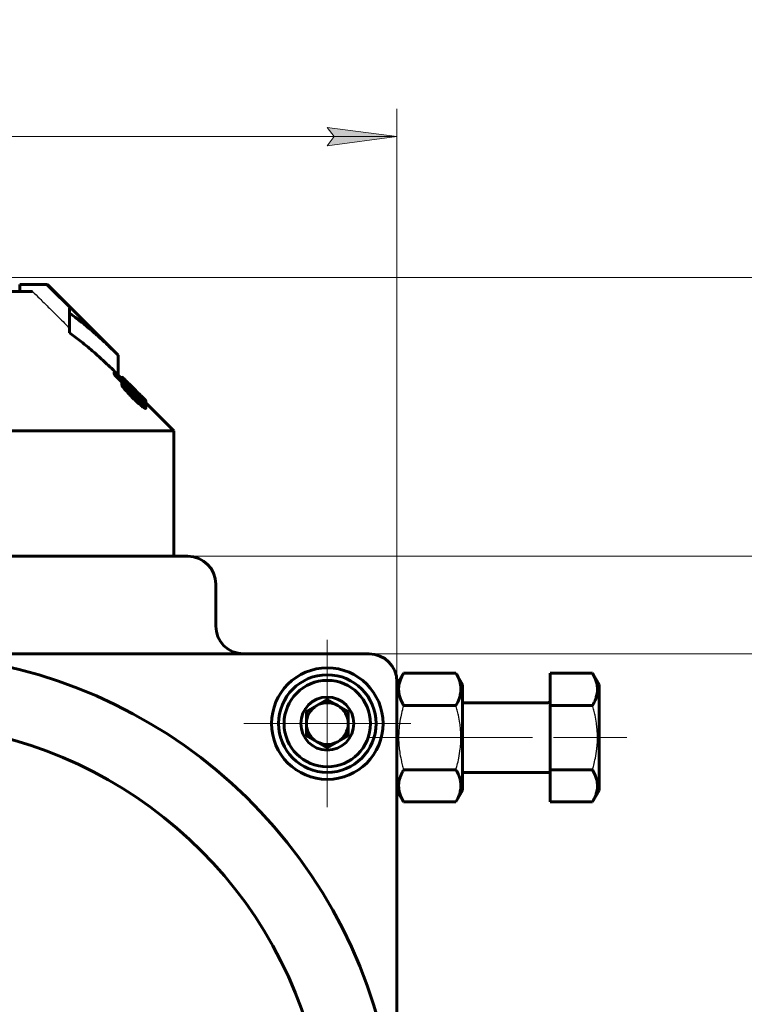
# Model space of a CAD drawing. Header units: millimetres. Extents: x 0 to 594, y 0 to 420.
# Tile 21 of 22: x 482 to 534, y 203 to 274. Entities that reach past the tile are written whole.
import ezdxf

# ---------------------------------------------------------------- set-up
doc = ezdxf.new("R2010")
doc.units = ezdxf.units.MM
for name, pattern in [('K5LT-1', [0]), ('K5LT_AXLED', [12, 7.5, -1.5, 1.5, -1.5]), ('K5LT_BASIC', [0]), ('K5LT_THIN', [0])]:
    doc.linetypes.add(name, pattern=pattern)
doc.layers.add('Системный слой', color=7, linetype='Continuous')
doc.layers.add('Системный слой (1)', color=7, linetype='Continuous', true_color=0x6c6c6c)
doc.styles.add('KDIMTEXTSTYLE', font='txt', dxfattribs={"width": 0.96, "oblique": 15, "height": 5})
doc.styles.add('KTEXTSTYLE', font='txt', dxfattribs={"width": 0.96, "height": 5})
doc.dimstyles.new('KDIMSTYLE (1.00)', dxfattribs={"dimtxt": 5, "dimasz": 1, "dimexe": 2, "dimexo": 0, "dimgap": 1, "dimtad": 1, "dimtxsty": 'KDIMTEXTSTYLE', "dimsah": 1, "dimcen": 0, "dimdle": 1, "dimadec": 0, "dimazin": 0, "dimtfac": 0.667, "dimtmove": 0, "dimatfit": 3, "dimfxl": 1, "dimtvp": 1, "dimtolj": 1, "dimtzin": 0, "dimarcsym": 0})

# ---------------------------------------------------------------- blocks, each defined once
blk = doc.blocks.new('U61')
at = {"layer": 'Системный слой (1)', "color": 150, "linetype": 'K5LT_BASIC', "lineweight": 60, "true_color": 0x0080ff}
for p, q in [((491.326, 245.98), (491.339, 245.972)), ((491.339, 245.972), (491.348, 245.967)), ((491.348, 245.967), (491.355, 245.965))]:
    blk.add_line(p, q, dxfattribs=at)
blk = doc.blocks.new('U70')
at = {"layer": 'Системный слой (1)', "color": 150, "linetype": 'K5LT_BASIC', "lineweight": 60, "true_color": 0x0080ff}
for p, q in [((489.678, 247.982), (489.708, 247.952)), ((489.708, 247.952), (489.784, 247.876))]:
    blk.add_line(p, q, dxfattribs=at)
blk = doc.blocks.new('U72')
at = {"layer": 'Системный слой (1)', "color": 150, "linetype": 'K5LT_BASIC', "lineweight": 60, "true_color": 0x0080ff}
for p, q in [((491.355, 246.093), (491.367, 246.086)), ((491.367, 246.086), (491.374, 246.083)), ((491.374, 246.083), (491.376, 246.086))]:
    blk.add_line(p, q, dxfattribs=at)
blk = doc.blocks.new('U74')
at = {"layer": 'Системный слой (1)', "color": 150, "linetype": 'K5LT_BASIC', "lineweight": 60, "true_color": 0x0080ff}
for p, q in [((489.642, 247.877), (489.392, 248.126)), ((493.392, 244.126), (491.376, 246.143))]:
    blk.add_line(p, q, dxfattribs=at)
blk = doc.blocks.new('U79')
at = {"layer": 'Системный слой (1)', "color": 150, "linetype": 'K5LT_BASIC', "lineweight": 60, "true_color": 0x0080ff}
for p, q in [((490.142, 247.016), (490.162, 247.001)), ((490.162, 247.001), (490.18, 246.99)), ((490.18, 246.99), (490.191, 246.987))]:
    blk.add_line(p, q, dxfattribs=at)
blk = doc.blocks.new('U81')
at = {"layer": 'Системный слой (1)', "color": 150, "linetype": 'K5LT_BASIC', "lineweight": 60, "true_color": 0x0080ff}
for p, q in [((491.151, 246.507), (491.214, 246.446)), ((491.214, 246.446), (491.271, 246.389)), ((491.271, 246.389), (491.32, 246.341)), ((491.32, 246.341), (491.346, 246.314)), ((491.346, 246.314), (491.363, 246.296)), ((491.363, 246.296), (491.37, 246.289))]:
    blk.add_line(p, q, dxfattribs=at)
blk = doc.blocks.new('U82')
at = {"layer": 'Системный слой (1)', "color": 150, "linetype": 'K5LT_BASIC', "lineweight": 60, "true_color": 0x0080ff}
for p, q in [((489.298, 247.968), (489.7, 247.572)), ((490.191, 247.088), (490.854, 246.434))]:
    blk.add_line(p, q, dxfattribs=at)
blk = doc.blocks.new('U83')
at = {"layer": 'Системный слой (1)', "color": 150, "linetype": 'K5LT_BASIC', "lineweight": 60, "true_color": 0x0080ff}
for p, q in [((490.58, 247.08), (489.708, 247.952)), ((491.32, 246.341), (490.967, 246.693))]:
    blk.add_line(p, q, dxfattribs=at)
blk = doc.blocks.new('U84')
at = {"layer": 'Системный слой (1)', "color": 150, "linetype": 'K5LT_BASIC', "lineweight": 60, "true_color": 0x0080ff}
for p, q in [((490.637, 247.023), (490.671, 246.987)), ((490.671, 246.987), (490.726, 246.929)), ((490.726, 246.929), (490.821, 246.832))]:
    blk.add_line(p, q, dxfattribs=at)
blk = doc.blocks.new('U88')
at = {"layer": 'Системный слой (1)', "color": 150, "linetype": 'K5LT_BASIC', "lineweight": 60, "true_color": 0x0080ff}
for p, q in [((489.627, 247.919), (489.628, 247.923)), ((489.628, 247.923), (489.633, 247.924)), ((489.633, 247.924), (489.642, 247.921))]:
    blk.add_line(p, q, dxfattribs=at)
blk = doc.blocks.new('U91')
at = {"layer": 'Системный слой (1)', "color": 150, "linetype": 'K5LT_BASIC', "lineweight": 60, "true_color": 0x0080ff}
for p, q in [((490.158, 247.5), (490.321, 247.337)), ((490.321, 247.337), (490.467, 247.193)), ((490.467, 247.193), (490.58, 247.08)), ((490.58, 247.08), (490.601, 247.06)), ((490.601, 247.06), (490.62, 247.04)), ((490.62, 247.04), (490.637, 247.023))]:
    blk.add_line(p, q, dxfattribs=at)
blk = doc.blocks.new('U92')
at = {"layer": 'Системный слой (1)', "color": 150, "linetype": 'K5LT_BASIC', "lineweight": 60, "true_color": 0x0080ff}
for p, q in [((490.854, 246.331), (490.857, 246.324)), ((490.857, 246.324), (490.864, 246.314)), ((490.864, 246.314), (490.873, 246.302))]:
    blk.add_line(p, q, dxfattribs=at)
blk = doc.blocks.new('U98')
at = {"layer": 'Системный слой (1)', "color": 30, "linetype": 'K5LT_AXLED', "lineweight": 18, "true_color": 0xff8000}
for q in [(504.392, 229.126), (498.392, 223.126), (510.392, 223.126), (504.392, 217.126)]:
    blk.add_line((504.392, 223.126), q, dxfattribs=at)
blk = doc.blocks.new('D12')
at = {"layer": 'Системный слой (1)'}
for points in [[(437.392, 265.229), (442.392, 265.888), (441.892, 265.229), (442.392, 264.571)], [(504.392, 264.571), (509.392, 265.229), (504.392, 265.888), (504.892, 265.229)]]:
    blk.add_hatch(color=7, dxfattribs=at).paths.add_polyline_path(points)
at = {"layer": 'Системный слой (1)', "color": 7, "linetype": 'K5LT_THIN', "lineweight": 18}
for p, q in [((437.392, 192.126), (437.392, 267.229)), ((509.392, 215.4), (509.392, 267.229)), ((437.392, 265.229), (442.392, 265.888)), ((442.392, 265.888), (441.892, 265.229)), ((504.892, 265.229), (504.392, 265.888)), ((504.392, 265.888), (509.392, 265.229)), ((442.392, 264.571), (437.392, 265.229)), ((509.392, 265.229), (437.392, 265.229)), ((441.892, 265.229), (442.392, 264.571)), ((509.392, 265.229), (504.392, 264.571)), ((504.392, 264.571), (504.892, 265.229))]:
    blk.add_line(p, q, dxfattribs=at)
blk.add_wipeout([(469.307, 266.229), (469.307, 273.611), (477.151, 273.611), (477.151, 266.229)]).dxf.layer = 'Системный слой (1)'
at = {"layer": 'Системный слой (1)', "color": 7, "insert": (469.307, 272.817), "char_height": 5, "attachment_point": 1, "style": 'KTEXTSTYLE'}
blk.add_mtext('\\fArial|b0|c204|p34;\\H5.0;\\W1.000;\\Q15;\\fGOST Type AU|b0|i0|c204|p34;\\Q15;\\W0.960;72', dxfattribs=at)
blk = doc.blocks.new('KDIMARROW_01')
at = {"layer": 'Системный слой'}
blk.add_hatch(color=0, dxfattribs=at).paths.add_polyline_path([(-5, -0.658), (0, 0), (-5, 0.658), (-4.5, 0)])
at = {"layer": 'Системный слой', "color": 0, "linetype": 'K5LT_THIN', "lineweight": 18}
for p, q in [((-4.5, 0), (-5, 0.658)), ((-5, 0.658), (0, 0)), ((0, 0), (-5, -0.658)), ((-5, -0.658), (-4.5, 0))]:
    blk.add_line(p, q, dxfattribs=at)
at = {"layer": 'Системный слой (1)', "color": 0, "linetype": 'K5LT_THIN', "lineweight": 18}
blk.add_line((320.918, 133.534), (318.918, 133.534), dxfattribs=at)
blk = doc.blocks.new('D15')
at = {"layer": 'Системный слой (1)'}
for points in [[(539.84, 223.126), (539.181, 228.126), (538.523, 223.126), (539.181, 223.626)], [(539.181, 147.126), (539.84, 152.126), (539.181, 151.626), (538.523, 152.126)]]:
    blk.add_hatch(color=7, dxfattribs=at).paths.add_polyline_path(points)
at = {"layer": 'Системный слой (1)', "color": 7, "linetype": 'K5LT_THIN', "lineweight": 18}
for p, q in [((507.392, 228.126), (541.181, 228.126)), ((538.523, 223.126), (539.181, 228.126)), ((539.181, 228.126), (539.84, 223.126)), ((539.181, 147.126), (539.181, 228.126)), ((539.181, 223.626), (538.523, 223.126)), ((539.84, 223.126), (539.181, 223.626)), ((539.181, 147.126), (538.523, 152.126)), ((538.523, 152.126), (539.181, 151.626)), ((539.181, 151.626), (539.84, 152.126)), ((539.84, 152.126), (539.181, 147.126)), ((491.282, 147.126), (541.181, 147.126))]:
    blk.add_line(p, q, dxfattribs=at)
blk.add_wipeout([(538.181, 184.071), (530.8, 184.071), (530.8, 190.898), (538.181, 190.898)]).dxf.layer = 'Системный слой (1)'
at = {"layer": 'Системный слой (1)', "color": 7, "insert": (531.594, 184.071), "char_height": 5, "attachment_point": 1, "rotation": 90, "style": 'KTEXTSTYLE'}
blk.add_mtext('\\fArial|b0|c204|p34;\\H5.0;\\W1.000;\\Q15;\\fGOST Type AU|b0|i0|c204|p34;\\Q15;\\W0.960;81', dxfattribs=at)
blk = doc.blocks.new('D16')
at = {"layer": 'Системный слой (1)'}
for points in [[(552.061, 230.126), (551.403, 235.126), (550.745, 230.126), (551.403, 230.626)], [(551.403, 147.126), (552.061, 152.126), (551.403, 151.626), (550.745, 152.126)]]:
    blk.add_hatch(color=7, dxfattribs=at).paths.add_polyline_path(points)
at = {"layer": 'Системный слой (1)', "color": 7, "linetype": 'K5LT_THIN', "lineweight": 18}
for p, q in [((494.392, 235.126), (553.403, 235.126)), ((550.745, 230.126), (551.403, 235.126)), ((551.403, 235.126), (552.061, 230.126)), ((551.403, 147.126), (551.403, 235.126)), ((551.403, 230.626), (550.745, 230.126)), ((552.061, 230.126), (551.403, 230.626)), ((551.403, 147.126), (550.745, 152.126)), ((550.745, 152.126), (551.403, 151.626)), ((551.403, 151.626), (552.061, 152.126)), ((552.061, 152.126), (551.403, 147.126)), ((491.282, 147.126), (553.403, 147.126))]:
    blk.add_line(p, q, dxfattribs=at)
blk.add_wipeout([(550.403, 187.041), (543.021, 187.041), (543.021, 194.885), (550.403, 194.885)]).dxf.layer = 'Системный слой (1)'
at = {"layer": 'Системный слой (1)', "color": 7, "insert": (543.815, 187.041), "char_height": 5, "attachment_point": 1, "rotation": 90, "style": 'KTEXTSTYLE'}
blk.add_mtext('\\fArial|b0|c204|p34;\\H5.0;\\W1.000;\\Q15;\\fGOST Type AU|b0|i0|c204|p34;\\Q15;\\W0.960;88', dxfattribs=at)
blk = doc.blocks.new('D17')
at = {"layer": 'Системный слой (1)'}
for points in [[(562.914, 250.126), (562.256, 255.126), (561.598, 250.126), (562.256, 250.626)], [(562.256, 147.126), (562.914, 152.126), (562.256, 151.626), (561.598, 152.126)]]:
    blk.add_hatch(color=7, dxfattribs=at).paths.add_polyline_path(points)
at = {"layer": 'Системный слой (1)', "color": 7, "linetype": 'K5LT_THIN', "lineweight": 18}
for p, q in [((481.377, 255.126), (564.256, 255.126)), ((561.598, 250.126), (562.256, 255.126)), ((562.256, 255.126), (562.914, 250.126)), ((562.256, 147.126), (562.256, 255.126)), ((562.256, 250.626), (561.598, 250.126)), ((562.914, 250.126), (562.256, 250.626)), ((562.256, 147.126), (561.598, 152.126)), ((561.598, 152.126), (562.256, 151.626)), ((562.256, 151.626), (562.914, 152.126)), ((562.914, 152.126), (562.256, 147.126)), ((491.282, 147.126), (564.256, 147.126))]:
    blk.add_line(p, q, dxfattribs=at)
blk.add_wipeout([(561.256, 195.983), (553.874, 195.983), (553.874, 205.858), (561.256, 205.858)]).dxf.layer = 'Системный слой (1)'
at = {"layer": 'Системный слой (1)', "color": 7, "insert": (554.669, 195.983), "char_height": 5, "attachment_point": 1, "rotation": 90, "style": 'KTEXTSTYLE'}
blk.add_mtext('\\fArial|b0|c204|p34;\\H5.0;\\W1.000;\\Q15;\\fGOST Type AU|b0|i0|c204|p34;\\Q15;\\W0.960;108', dxfattribs=at)

msp = doc.modelspace()

# ---------------------------------------------------------------- linework, layer by layer
at = {"layer": 'Системный слой (1)', "color": 150, "linetype": 'K5LT_BASIC', "lineweight": 60, "true_color": 0x0080ff}
for p, q in [((482.323, 254.126), (482.323, 254.626)), ((484.165, 254.626), (482.323, 254.626)), ((484.165, 254.626), (484.307, 254.626)), ((489.392, 249.541), (484.307, 254.626)), ((475.142, 254.126), (483.238, 254.126)), ((485.892, 252.56), (485.892, 252.919)), ((485.892, 251.146), (485.892, 252.56)), ((489.392, 248.126), (489.392, 249.541)), ((489.106, 248.183), (489.106, 248.324)), ((489.627, 247.892), (489.627, 247.919)), ((489.642, 247.822), (489.642, 247.954)), ((489.669, 247.944), (489.669, 247.99)), ((489.678, 247.937), (489.678, 247.982)), ((489.784, 247.845), (489.784, 247.876)), ((489.65, 247.555), (489.65, 247.577)), ((489.65, 247.414), (489.65, 247.555)), ((489.721, 247.744), (489.721, 247.844)), ((489.756, 247.233), (489.756, 247.375)), ((489.964, 247.263), (489.964, 247.251)), ((489.999, 247.584), (489.999, 247.611)), ((489.999, 247.186), (489.999, 247.264)), ((490.017, 247.329), (490.043, 247.303)), ((490.062, 247.579), (490.062, 247.596)), ((490.158, 247.5), (490.062, 247.596)), ((490.106, 247.554), (490.123, 247.537)), ((490.515, 247.132), (490.305, 247.34)), ((490.191, 246.987), (490.191, 247.128)), ((490.523, 247.123), (490.566, 247.08)), ((490.566, 246.996), (490.566, 247.064)), ((490.715, 246.914), (490.566, 247.064)), ((490.637, 247.009), (490.637, 247.023)), ((490.715, 246.851), (490.715, 246.914)), ((490.821, 246.838), (490.821, 246.839)), ((490.821, 246.824), (490.821, 246.838)), ((490.854, 246.473), (490.854, 246.48)), ((490.854, 246.331), (490.854, 246.473)), ((490.97, 246.673), (490.97, 246.688)), ((491.019, 246.46), (491.019, 246.523)), ((491.046, 246.56), (491.046, 246.553)), ((491.151, 246.485), (491.151, 246.507)), ((490.897, 246.283), (490.897, 246.414)), ((491.062, 246.173), (491.062, 246.191)), ((491.28, 245.755), (491.28, 245.896)), ((491.355, 245.965), (491.355, 246.106)), ((491.368, 245.903), (491.368, 245.885)), ((491.368, 245.744), (491.368, 245.885)), ((491.37, 246.241), (491.37, 246.289)), ((491.376, 246.086), (491.376, 246.227)), ((453.392, 244.126), (493.392, 244.126)), ((493.392, 235.126), (493.392, 244.126)), ((494.392, 235.126), (452.392, 235.126)), ((496.392, 230.126), (496.392, 233.126)), ((507.392, 228.126), (473.392, 228.126)), ((509.392, 225.926), (509.865, 226.745)), ((509.865, 226.745), (513.62, 226.745)), ((513.62, 226.745), (514.092, 225.926)), ((520.392, 226.745), (520.392, 224.436)), ((520.392, 226.745), (523.42, 226.745)), ((523.42, 226.745), (523.892, 225.926)), ((509.392, 192.126), (509.392, 226.126)), ((514.092, 218.326), (514.092, 225.926)), ((523.892, 218.326), (523.892, 225.926)), ((504.392, 224.859), (502.892, 223.993)), ((505.892, 223.993), (504.392, 224.859)), ((520.192, 224.626), (514.092, 224.626)), ((502.892, 223.993), (502.892, 222.26)), ((505.892, 222.26), (505.892, 223.993)), ((509.865, 224.436), (513.62, 224.436)), ((520.392, 224.436), (523.42, 224.436)), ((520.392, 224.436), (520.392, 219.817)), ((502.892, 222.26), (504.392, 221.394)), ((504.392, 221.394), (505.892, 222.26)), ((509.865, 219.817), (513.62, 219.817)), ((520.192, 219.626), (514.092, 219.626)), ((520.392, 219.817), (523.42, 219.817)), ((520.392, 219.817), (520.392, 217.508)), ((509.392, 218.326), (509.865, 217.508)), ((513.62, 217.508), (514.092, 218.326)), ((523.42, 217.508), (523.892, 218.326)), ((509.865, 217.508), (513.62, 217.508)), ((520.392, 217.508), (523.42, 217.508))]:
    msp.add_line(p, q, dxfattribs=at)
at = {"layer": 'Системный слой (1)', "color": 30, "linetype": 'K5LT_AXLED', "lineweight": 18, "true_color": 0xff8000}
msp.add_line((521.42, 222.126), (525.892, 222.126), dxfattribs=at)
at = {"layer": 'Системный слой (1)', "color": 150, "linetype": 'K5LT_BASIC', "lineweight": 60, "true_color": 0x0080ff}
for radius in [4, 3.5, 3.1, 1.9]:
    msp.add_circle((504.392, 223.126), radius, dxfattribs=at)
for centre, radius, start, end in [((494.392, 233.126), 2, 0, 90), ((498.392, 230.126), 2, 180, 270), ((473.392, 192.126), 36, 300, 240), ((507.392, 226.126), 2, 0, 90), ((504.392, 223.126), 1.5, 90, 120), ((504.392, 223.126), 1.5, 60, 90), ((520.192, 224.826), 0.2, 270, 0), ((504.392, 223.126), 1.5, 120, 180), ((504.392, 223.126), 1.5, 0, 60), ((473.392, 192.126), 31, 305.06215, 234.93785), ((504.392, 223.126), 1.5, 180, 240), ((504.392, 223.126), 1.5, 300, 0), ((504.392, 223.126), 1.5, 240, 300), ((520.192, 219.426), 0.2, 0, 90)]:
    msp.add_arc(centre, radius, start, end, dxfattribs=at)
at = {"layer": 'Системный слой (1)', "color": 7, "linetype": 'K5LT-1'}
for points, knots in [([(485.892, 252.919), (485.702, 253.108), (485.32, 253.485), (484.841, 253.959), (484.457, 254.339), (484.263, 254.531), (484.165, 254.626)], [0, 0, 0, 0, 0.522477, 1.044954, 1.310311, 1.575669, 1.575669, 1.575669, 1.575669]), ([(483.238, 254.126), (483.414, 253.954), (483.794, 253.579), (484.372, 253.008), (485.082, 252.307), (485.587, 251.807), (485.892, 251.505)], [0, 0, 0, 0, 1.041986, 2.253134, 3.437562, 5.255882, 5.255882, 5.255882, 5.255882]), ([(509.865, 224.436), (509.834, 224.328), (509.759, 224.053), (509.644, 223.554), (509.563, 223.051), (509.527, 222.663), (509.515, 222.447), (509.51, 222.307), (509.508, 222.189), (509.508, 222.063), (509.511, 221.905), (509.519, 221.714), (509.539, 221.441), (509.585, 221.046), (509.667, 220.595), (509.766, 220.173), (509.831, 219.935), (509.865, 219.817)], [0, 0, 0, 0, 3.152296, 8.024027, 14.430358, 17.4743, 18.996271, 20.518242, 21.409855, 22.301468, 24.084694, 25.867919, 27.651145, 31.792504, 37.072525, 40.536262, 44, 44, 44, 44]), ([(513.62, 219.817), (513.651, 219.925), (513.726, 220.2), (513.841, 220.699), (513.922, 221.202), (513.958, 221.59), (513.97, 221.806), (513.975, 221.946), (513.977, 222.064), (513.977, 222.19), (513.974, 222.348), (513.966, 222.539), (513.946, 222.812), (513.9, 223.207), (513.818, 223.658), (513.718, 224.08), (513.654, 224.318), (513.62, 224.436)], [0, 0, 0, 0, 3.152296, 8.024027, 14.430358, 17.4743, 18.996271, 20.518242, 21.409855, 22.301468, 24.084694, 25.867919, 27.651145, 31.792504, 37.072525, 40.536262, 44, 44, 44, 44]), ([(523.42, 219.817), (523.451, 219.925), (523.526, 220.2), (523.641, 220.699), (523.722, 221.202), (523.758, 221.59), (523.77, 221.806), (523.775, 221.946), (523.777, 222.064), (523.777, 222.19), (523.774, 222.348), (523.766, 222.539), (523.746, 222.812), (523.7, 223.207), (523.618, 223.658), (523.518, 224.08), (523.454, 224.318), (523.42, 224.436)], [0, 0, 0, 0, 3.152296, 8.024027, 14.430358, 17.4743, 18.996271, 20.518242, 21.409855, 22.301468, 24.084694, 25.867919, 27.651145, 31.792504, 37.072525, 40.536262, 44, 44, 44, 44])]:
    msp.add_open_spline(points, degree=3, knots=knots, dxfattribs=at)
at = {"layer": 'Системный слой (1)', "color": 150, "linetype": 'K5LT_BASIC', "lineweight": 60, "true_color": 0x0080ff}
for points, knots in [([(489.392, 249.541), (489.088, 249.845), (488.552, 250.367), (487.809, 251.044), (487.167, 251.594), (486.542, 252.093), (486.112, 252.408), (485.892, 252.56)], [0, 0, 0, 0, 2.181066, 3.805962, 5.16753, 6.570619, 8, 8, 8, 8]), ([(489.392, 248.126), (489.328, 248.19), (489.166, 248.352), (488.896, 248.616), (488.435, 249.057), (487.82, 249.621), (487.056, 250.273), (486.415, 250.774), (486.025, 251.053), (485.892, 251.146)], [0, 0, 0, 0, 0.572057, 1.457049, 2.394883, 4.642037, 6.810489, 8.917194, 10, 10, 10, 10]), ([(489.271, 248.188), (489.254, 248.205), (489.228, 248.23), (489.198, 248.258), (489.18, 248.274), (489.164, 248.288), (489.146, 248.303), (489.131, 248.314), (489.116, 248.323), (489.109, 248.325), (489.106, 248.324)], [0, 0, 0, 0, 2.666693, 3.872727, 4.544635, 5.522733, 6.634153, 7.762625, 8.792989, 11, 11, 11, 11]), ([(489.106, 248.324), (489.108, 248.32), (489.111, 248.314), (489.119, 248.303), (489.127, 248.291), (489.14, 248.275), (489.159, 248.253), (489.183, 248.226), (489.209, 248.199), (489.233, 248.174), (489.262, 248.144), (489.283, 248.123), (489.298, 248.109)], [0, 0, 0, 0, 1.368994, 2.039138, 2.859531, 3.903184, 5.239338, 6.827282, 8.327386, 9.670549, 10.758562, 13, 13, 13, 13]), ([(489.106, 248.183), (489.108, 248.179), (489.111, 248.172), (489.119, 248.161), (489.127, 248.15), (489.14, 248.134), (489.159, 248.112), (489.183, 248.085), (489.209, 248.057), (489.233, 248.033), (489.262, 248.003), (489.283, 247.982), (489.298, 247.968)], [0, 0, 0, 0, 1.368994, 2.039138, 2.859531, 3.903184, 5.239338, 6.827282, 8.327386, 9.670549, 10.758562, 13, 13, 13, 13]), ([(490.305, 247.34), (490.248, 247.397), (490.163, 247.48), (490.048, 247.593), (489.97, 247.669), (489.886, 247.749), (489.825, 247.807), (489.765, 247.862), (489.728, 247.896), (489.69, 247.928), (489.66, 247.952), (489.644, 247.96), (489.642, 247.956), (489.642, 247.954)], [0, 0, 0, 0, 2.737005, 3.985785, 5.506096, 6.603807, 8.276075, 8.77292, 10.13795, 10.766601, 11.841556, 13.234698, 14, 14, 14, 14]), ([(489.642, 247.954), (489.642, 247.951), (489.646, 247.941), (489.67, 247.907), (489.699, 247.87), (489.721, 247.844)], [0, 0, 0, 0, 1.644112, 3.174333, 6, 6, 6, 6]), ([(489.669, 247.99), (489.669, 247.99), (489.669, 247.99), (489.67, 247.989), (489.673, 247.987), (489.676, 247.984), (489.678, 247.982)], [0, 0, 0, 0, 1.875889, 3.330672, 4.78086, 7, 7, 7, 7]), ([(489.784, 247.876), (489.807, 247.853), (489.856, 247.802), (489.928, 247.73), (489.996, 247.661), (490.037, 247.621), (490.062, 247.596)], [0, 0, 0, 0, 2.147497, 4.24116, 5.297113, 7, 7, 7, 7]), ([(489.764, 247.535), (489.747, 247.547), (489.724, 247.56), (489.698, 247.573), (489.68, 247.58), (489.662, 247.583), (489.654, 247.58), (489.65, 247.577)], [0, 0, 0, 0, 2.240471, 3.300458, 4.554601, 6.033865, 8, 8, 8, 8]), ([(489.65, 247.555), (489.65, 247.547), (489.656, 247.529), (489.672, 247.5), (489.686, 247.476), (489.712, 247.436), (489.737, 247.401), (489.756, 247.375)], [0, 0, 0, 0, 2.206567, 3.268808, 4.140536, 5.30088, 8, 8, 8, 8]), ([(489.65, 247.414), (489.65, 247.407), (489.655, 247.391), (489.668, 247.364), (489.692, 247.325), (489.72, 247.283), (489.748, 247.244), (489.756, 247.233)], [0, 0, 0, 0, 1.768315, 3.186503, 3.861585, 6.894182, 8, 8, 8, 8]), ([(489.721, 247.844), (489.73, 247.833), (489.749, 247.811), (489.788, 247.767), (489.843, 247.706), (489.917, 247.624), (490.005, 247.528), (490.109, 247.419), (490.264, 247.258), (490.388, 247.134), (490.47, 247.053)], [0, 0, 0, 0, 0.527854, 1.096924, 2.146782, 3.391007, 4.674897, 6.140326, 7.810375, 11, 11, 11, 11]), ([(489.756, 247.375), (489.792, 247.328), (489.852, 247.253), (489.95, 247.136), (490.045, 247.028), (490.155, 246.909), (490.296, 246.763), (490.402, 246.657), (490.47, 246.591)], [0, 0, 0, 0, 1.784607, 2.75319, 4.131351, 5.469642, 6.768179, 9, 9, 9, 9]), ([(489.756, 247.233), (489.793, 247.185), (489.859, 247.102), (489.97, 246.971), (490.081, 246.847), (490.192, 246.729), (490.32, 246.596), (490.409, 246.509), (490.47, 246.45)], [0, 0, 0, 0, 1.841692, 3.050223, 4.589087, 6.075305, 6.985681, 9, 9, 9, 9]), ([(490.017, 247.329), (489.99, 247.356), (489.937, 247.403), (489.875, 247.453), (489.818, 247.497), (489.784, 247.521), (489.764, 247.535)], [0, 0, 0, 0, 1.993961, 3.84643, 5.073744, 7, 7, 7, 7]), ([(489.999, 247.611), (489.992, 247.616), (489.983, 247.623), (489.969, 247.633), (489.964, 247.634), (489.964, 247.632)], [0, 0, 0, 0, 1.972128, 3.274427, 6, 6, 6, 6]), ([(490.305, 247.258), (490.264, 247.3), (490.207, 247.36), (490.137, 247.433), (490.097, 247.476), (490.062, 247.514), (490.031, 247.548), (490.005, 247.577), (489.987, 247.599), (489.974, 247.615), (489.966, 247.627), (489.964, 247.631), (489.964, 247.632)], [0, 0, 0, 0, 3.522894, 5.023202, 6.37867, 7.306655, 8.540879, 9.697229, 10.496509, 11.24323, 12.150885, 13, 13, 13, 13]), ([(489.964, 247.263), (489.964, 247.264), (489.965, 247.266), (489.966, 247.268), (489.97, 247.27), (489.977, 247.27), (489.987, 247.268), (489.996, 247.265), (489.999, 247.264)], [0, 0, 0, 0, 0.924166, 1.77996, 2.981788, 4.32142, 7.315765, 9, 9, 9, 9]), ([(490.452, 246.691), (490.406, 246.737), (490.346, 246.799), (490.254, 246.895), (490.192, 246.961), (490.124, 247.035), (490.076, 247.089), (490.035, 247.138), (490.008, 247.173), (489.989, 247.2), (489.977, 247.219), (489.97, 247.232), (489.965, 247.243), (489.964, 247.248), (489.964, 247.251)], [0, 0, 0, 0, 3.393689, 4.446019, 6.896382, 8.166125, 9.961745, 10.894036, 12.014726, 12.812101, 13.391899, 13.932018, 14.371165, 15, 15, 15, 15]), ([(490.566, 247.064), (490.514, 247.116), (490.429, 247.2), (490.333, 247.295), (490.272, 247.354), (490.228, 247.397), (490.157, 247.465), (490.076, 247.542), (490.02, 247.592), (489.999, 247.611)], [0, 0, 0, 0, 2.572311, 4.126734, 4.75511, 5.574313, 6.368045, 8.411164, 10, 10, 10, 10]), ([(489.999, 247.264), (490.017, 247.25), (490.054, 247.222), (490.097, 247.19), (490.126, 247.168), (490.142, 247.157), (490.156, 247.147), (490.167, 247.14), (490.175, 247.135), (490.181, 247.131), (490.186, 247.128), (490.19, 247.127), (490.191, 247.128), (490.191, 247.128)], [0, 0, 0, 0, 3.550709, 7.140074, 8.410497, 9.595221, 10.552565, 11.382148, 12.081529, 12.549656, 12.9928, 13.664416, 14, 14, 14, 14]), ([(490.191, 247.128), (490.189, 247.134), (490.184, 247.143), (490.174, 247.159), (490.163, 247.174), (490.147, 247.194), (490.125, 247.219), (490.091, 247.256), (490.062, 247.285), (490.043, 247.303)], [0, 0, 0, 0, 1.736111, 2.546799, 3.521033, 4.66699, 6.016219, 7.339111, 10, 10, 10, 10]), ([(490.305, 247.258), (490.327, 247.236), (490.381, 247.18), (490.437, 247.124), (490.47, 247.091)], [0, 0, 0, 0, 2.038796, 5, 5, 5, 5]), ([(490.47, 247.091), (490.524, 247.038), (490.617, 246.946), (490.724, 246.842), (490.789, 246.78), (490.832, 246.739), (490.884, 246.691), (490.93, 246.648), (490.966, 246.617), (490.986, 246.599), (491.004, 246.584), (491.026, 246.567), (491.039, 246.557), (491.046, 246.553)], [0, 0, 0, 0, 3.466643, 5.787351, 6.812925, 7.634287, 8.611747, 10.311638, 10.959292, 11.518786, 12.085954, 12.717449, 14, 14, 14, 14]), ([(490.47, 247.053), (490.549, 246.974), (490.665, 246.86), (490.849, 246.683), (490.953, 246.585), (491.019, 246.523)], [0, 0, 0, 0, 2.567445, 3.757776, 6, 6, 6, 6]), ([(490.47, 246.591), (490.539, 246.525), (490.666, 246.404), (490.804, 246.277), (490.916, 246.178), (490.983, 246.12), (491.078, 246.041), (491.152, 245.983), (491.228, 245.929), (491.264, 245.906), (491.28, 245.896)], [0, 0, 0, 0, 2.688927, 4.917783, 5.314897, 7.009256, 7.504615, 9.118218, 10.079326, 11, 11, 11, 11]), ([(490.523, 247.123), (490.523, 247.123), (490.523, 247.123), (490.521, 247.125), (490.518, 247.128), (490.516, 247.13), (490.515, 247.132)], [0, 0, 0, 0, 1.886205, 3.443075, 4.655335, 7, 7, 7, 7]), ([(491.062, 246.173), (491.055, 246.176), (491.042, 246.182), (491.015, 246.197), (490.987, 246.215), (490.953, 246.239), (490.913, 246.269), (490.859, 246.313), (490.793, 246.369), (490.718, 246.436), (490.628, 246.519), (490.561, 246.584), (490.523, 246.62)], [0, 0, 0, 0, 0.948818, 1.58994, 2.766184, 3.40018, 4.344543, 5.677969, 7.172252, 8.649928, 10.531382, 13, 13, 13, 13]), ([(491.221, 246.412), (491.147, 246.489), (491.039, 246.602), (490.892, 246.752), (490.753, 246.893), (490.643, 247.003), (490.566, 247.08)], [0, 0, 0, 0, 2.683954, 3.732761, 4.698149, 7, 7, 7, 7]), ([(491.046, 246.56), (491.046, 246.561), (491.044, 246.564), (491.038, 246.573), (491.027, 246.586), (491.01, 246.606), (490.985, 246.633), (490.954, 246.666), (490.92, 246.702), (490.843, 246.783), (490.773, 246.855), (490.715, 246.914)], [0, 0, 0, 0, 0.722592, 1.247512, 1.912703, 2.755489, 3.75109, 4.852935, 5.961943, 7.073957, 12, 12, 12, 12]), ([(490.97, 246.691), (490.95, 246.71), (490.916, 246.744), (490.879, 246.781), (490.855, 246.805), (490.841, 246.819), (490.831, 246.829), (490.824, 246.836), (490.821, 246.839), (490.821, 246.839)], [0, 0, 0, 0, 3.368498, 5.749993, 6.673503, 7.930398, 8.617796, 9.049809, 10, 10, 10, 10]), ([(490.821, 246.838), (490.821, 246.838), (490.822, 246.837), (490.827, 246.832), (490.835, 246.823), (490.849, 246.809), (490.864, 246.794), (490.885, 246.773), (490.92, 246.737), (490.95, 246.707), (490.97, 246.688)], [0, 0, 0, 0, 0.869592, 1.365614, 2.607539, 3.476597, 4.536141, 5.71401, 7.543148, 11, 11, 11, 11]), ([(491.003, 246.359), (490.985, 246.376), (490.959, 246.4), (490.927, 246.429), (490.908, 246.446), (490.891, 246.46), (490.877, 246.47), (490.867, 246.477), (490.86, 246.481), (490.855, 246.483), (490.854, 246.481), (490.854, 246.48)], [0, 0, 0, 0, 3.431901, 4.865557, 6.258934, 7.351325, 8.413509, 9.306126, 9.9834, 10.852546, 12, 12, 12, 12]), ([(490.854, 246.473), (490.854, 246.472), (490.855, 246.47), (490.857, 246.465), (490.861, 246.46), (490.866, 246.452), (490.878, 246.437), (490.888, 246.424), (490.897, 246.414)], [0, 0, 0, 0, 1.102105, 1.708749, 2.710072, 3.868334, 5.182402, 9, 9, 9, 9]), ([(490.97, 246.688), (490.984, 246.673), (491.005, 246.652), (491.042, 246.615), (491.073, 246.585), (491.113, 246.546), (491.136, 246.523), (491.151, 246.507)], [0, 0, 0, 0, 1.738363, 2.632478, 4.77209, 5.787883, 8, 8, 8, 8]), ([(491.019, 246.523), (491.076, 246.471), (491.146, 246.408), (491.235, 246.33), (491.283, 246.29), (491.32, 246.26), (491.34, 246.244), (491.358, 246.232), (491.373, 246.223), (491.376, 246.225), (491.376, 246.227)], [0, 0, 0, 0, 3.535101, 4.421032, 6.277583, 7.250918, 7.960354, 8.625205, 9.770391, 11, 11, 11, 11]), ([(490.47, 246.45), (490.539, 246.384), (490.666, 246.262), (490.804, 246.136), (490.916, 246.036), (490.983, 245.979), (491.078, 245.9), (491.152, 245.842), (491.228, 245.787), (491.264, 245.764), (491.28, 245.755)], [0, 0, 0, 0, 2.688927, 4.917783, 5.314897, 7.009256, 7.504615, 9.118218, 10.079326, 11, 11, 11, 11]), ([(490.897, 246.414), (490.93, 246.376), (490.97, 246.328), (491.014, 246.272), (491.043, 246.233), (491.06, 246.204), (491.062, 246.193), (491.062, 246.191)], [0, 0, 0, 0, 3.35556, 4.213742, 5.453983, 7.465402, 8, 8, 8, 8]), ([(491.246, 246.087), (491.221, 246.117), (491.182, 246.163), (491.131, 246.221), (491.093, 246.264), (491.052, 246.309), (491.02, 246.343), (491.003, 246.359)], [0, 0, 0, 0, 2.898068, 4.245849, 5.207554, 6.643307, 8, 8, 8, 8]), ([(491.189, 246.244), (491.202, 246.232), (491.222, 246.213), (491.248, 246.187), (491.27, 246.168), (491.292, 246.149), (491.311, 246.133), (491.325, 246.122), (491.336, 246.114), (491.347, 246.108), (491.352, 246.106), (491.355, 246.106)], [0, 0, 0, 0, 2.168315, 3.202203, 4.426722, 5.75943, 7.091595, 8.178185, 9.156986, 10.13395, 12, 12, 12, 12]), ([(491.355, 246.106), (491.355, 246.107), (491.354, 246.11), (491.348, 246.121), (491.335, 246.136), (491.317, 246.157), (491.298, 246.178), (491.262, 246.217), (491.229, 246.252), (491.206, 246.275)], [0, 0, 0, 0, 0.850808, 1.458141, 3.11208, 4.051644, 4.933392, 6.564335, 10, 10, 10, 10]), ([(491.376, 246.227), (491.376, 246.23), (491.373, 246.237), (491.359, 246.256), (491.336, 246.285), (491.291, 246.337), (491.247, 246.385), (491.221, 246.412)], [0, 0, 0, 0, 1.603183, 2.364176, 3.806223, 5.706632, 8, 8, 8, 8]), ([(491.368, 245.903), (491.368, 245.906), (491.366, 245.915), (491.356, 245.933), (491.342, 245.957), (491.325, 245.982), (491.294, 246.025), (491.267, 246.06), (491.246, 246.087)], [0, 0, 0, 0, 1.049467, 2.236675, 3.334452, 4.782757, 5.768794, 9, 9, 9, 9]), ([(491.28, 245.896), (491.293, 245.891), (491.311, 245.885), (491.331, 245.879), (491.345, 245.876), (491.355, 245.876), (491.363, 245.877), (491.367, 245.879), (491.368, 245.883), (491.368, 245.885)], [0, 0, 0, 0, 3.092577, 4.323021, 5.78398, 7.180587, 8.137093, 9.101267, 10, 10, 10, 10]), ([(491.28, 245.755), (491.293, 245.75), (491.311, 245.744), (491.331, 245.738), (491.345, 245.735), (491.355, 245.734), (491.363, 245.735), (491.367, 245.738), (491.368, 245.741), (491.368, 245.744)], [0, 0, 0, 0, 3.092577, 4.323021, 5.78398, 7.180587, 8.137093, 9.101267, 10, 10, 10, 10]), ([(509.865, 226.745), (509.774, 226.588), (509.674, 226.384), (509.589, 226.13), (509.545, 225.967), (509.513, 225.775), (509.504, 225.568), (509.52, 225.348), (509.569, 225.102), (509.677, 224.79), (509.791, 224.564), (509.865, 224.436)], [0, 0, 0, 0, 2.519415, 3.210779, 3.962895, 5.042318, 6.161143, 7.147838, 8.419347, 9.952382, 12, 12, 12, 12]), ([(513.62, 224.436), (513.711, 224.593), (513.81, 224.797), (513.896, 225.051), (513.939, 225.214), (513.972, 225.406), (513.981, 225.614), (513.965, 225.833), (513.916, 226.079), (513.808, 226.391), (513.694, 226.617), (513.62, 226.745)], [0, 0, 0, 0, 2.519415, 3.210779, 3.962895, 5.042318, 6.161143, 7.147838, 8.419347, 9.952382, 12, 12, 12, 12]), ([(523.42, 224.436), (523.511, 224.593), (523.61, 224.797), (523.696, 225.051), (523.739, 225.214), (523.772, 225.406), (523.781, 225.614), (523.765, 225.833), (523.716, 226.079), (523.608, 226.391), (523.494, 226.617), (523.42, 226.745)], [0, 0, 0, 0, 2.519415, 3.210779, 3.962895, 5.042318, 6.161143, 7.147838, 8.419347, 9.952382, 12, 12, 12, 12]), ([(509.865, 219.817), (509.774, 219.659), (509.674, 219.456), (509.589, 219.202), (509.545, 219.039), (509.513, 218.847), (509.504, 218.639), (509.52, 218.42), (509.569, 218.174), (509.677, 217.862), (509.791, 217.636), (509.865, 217.508)], [0, 0, 0, 0, 2.519415, 3.210779, 3.962895, 5.042318, 6.161143, 7.147838, 8.419347, 9.952382, 12, 12, 12, 12]), ([(513.62, 217.508), (513.711, 217.665), (513.81, 217.869), (513.896, 218.123), (513.939, 218.286), (513.972, 218.478), (513.981, 218.685), (513.965, 218.905), (513.916, 219.151), (513.808, 219.463), (513.694, 219.689), (513.62, 219.817)], [0, 0, 0, 0, 2.519415, 3.210779, 3.962895, 5.042318, 6.161143, 7.147838, 8.419347, 9.952382, 12, 12, 12, 12]), ([(523.42, 217.508), (523.511, 217.665), (523.61, 217.869), (523.696, 218.123), (523.739, 218.286), (523.772, 218.478), (523.781, 218.685), (523.765, 218.905), (523.716, 219.151), (523.608, 219.463), (523.494, 219.689), (523.42, 219.817)], [0, 0, 0, 0, 2.519415, 3.210779, 3.962895, 5.042318, 6.161143, 7.147838, 8.419347, 9.952382, 12, 12, 12, 12])]:
    msp.add_open_spline(points, degree=3, knots=knots, dxfattribs=at)
at = {"layer": 'Системный слой (1)', "color": 7, "linetype": 'K5LT-1'}
for points in [[(489.271, 248.188), (489.594, 247.869), (490.239, 247.232), (490.884, 246.594), (491.206, 246.275)], [(491.189, 246.244), (490.874, 246.555), (490.244, 247.177), (489.613, 247.799), (489.298, 248.109)]]:
    msp.add_open_spline(points, degree=3, dxfattribs=at)
at = {"layer": 'Системный слой (1)', "color": 150, "linetype": 'K5LT_BASIC', "lineweight": 60, "true_color": 0x0080ff}
msp.add_open_spline([(490.523, 246.62), (490.5, 246.644), (490.476, 246.668), (490.452, 246.691)], degree=3, dxfattribs=at)

# ---------------------------------------------------------------- block references
at = {"layer": 'Системный слой (1)'}
for name in ['U82', 'U74', 'U88', 'U70', 'U83', 'U91', 'U79', 'U84', 'U81', 'U92', 'U61', 'U72', 'U98']:
    msp.add_blockref(name, (0, 0), dxfattribs=at)

# ---------------------------------------------------------------- next in the draw order: dimensions: what is measured, and where the dimension line sits
at = {"layer": 'Системный слой (1)', "color": 7}
dim = msp.add_linear_dim(base=(509.392, 265.229), p1=(437.392, 192.126), p2=(509.392, 215.4), dimstyle='KDIMSTYLE (1.00)', override={"dimexo": 0, "dimpost": '\\fGOST Type AU|b0|c204|p34;\\H5.0;\\W0.960;\\Q15;<>', "dimblk1": 'KDIMARROW_01', "dimblk2": 'KDIMARROW_01', "dimse1": 0, "dimse2": 0, "dimclrt": 7, "dimtol": 1, "dimtp": 0, "dimtm": 0, "dimtdec": 5, "dimtolj": 1}, dxfattribs=at)
dim.commit()
dim.dimension.update_dxf_attribs({"geometry": 'D12', "text_midpoint": (473.392, 265.229), "dimtype": 160})

# ---------------------------------------------------------------- next in the draw order: dimensions: what is measured, and where the dimension line sits
dim = msp.add_linear_dim(base=(539.181, 147.126), p1=(507.392, 228.126), p2=(491.282, 147.126), angle=90, dimstyle='KDIMSTYLE (1.00)', override={"dimexo": 0, "dimpost": '\\fGOST Type AU|b0|c204|p34;\\H5.0;\\W0.960;\\Q15;<>', "dimblk1": 'KDIMARROW_01', "dimblk2": 'KDIMARROW_01', "dimse1": 0, "dimse2": 0, "dimclrt": 7, "dimtol": 1, "dimtp": 0, "dimtm": 0, "dimtdec": 5, "dimtolj": 1}, dxfattribs=at)
dim.commit()
dim.dimension.update_dxf_attribs({"geometry": 'D15', "text_midpoint": (539.181, 187.626), "dimtype": 160})

# ---------------------------------------------------------------- next in the draw order: dimensions: what is measured, and where the dimension line sits
dim = msp.add_linear_dim(base=(551.403, 147.126), p1=(494.392, 235.126), p2=(491.282, 147.126), angle=90, dimstyle='KDIMSTYLE (1.00)', override={"dimexo": 0, "dimpost": '\\fGOST Type AU|b0|c204|p34;\\H5.0;\\W0.960;\\Q15;<>', "dimblk1": 'KDIMARROW_01', "dimblk2": 'KDIMARROW_01', "dimse1": 0, "dimse2": 0, "dimclrt": 7, "dimtol": 1, "dimtp": 0, "dimtm": 0, "dimtdec": 5, "dimtolj": 1}, dxfattribs=at)
dim.commit()
dim.dimension.update_dxf_attribs({"geometry": 'D16', "text_midpoint": (551.403, 191.126), "dimtype": 160})

# ---------------------------------------------------------------- next in the draw order: dimensions: what is measured, and where the dimension line sits
dim = msp.add_linear_dim(base=(562.256, 147.126), p1=(481.377, 255.126), p2=(491.282, 147.126), angle=90, dimstyle='KDIMSTYLE (1.00)', override={"dimexo": 0, "dimpost": '\\fGOST Type AU|b0|c204|p34;\\H5.0;\\W0.960;\\Q15;<>', "dimblk1": 'KDIMARROW_01', "dimblk2": 'KDIMARROW_01', "dimse1": 0, "dimse2": 0, "dimclrt": 7, "dimtol": 1, "dimtp": 0, "dimtm": 0, "dimtdec": 5, "dimtolj": 1}, dxfattribs=at)
dim.commit()
dim.dimension.update_dxf_attribs({"geometry": 'D17', "text_midpoint": (562.256, 201.126), "dimtype": 160})

# ---------------------------------------------------------------- next in the draw order: linework, layer by layer
at = {"layer": 'Системный слой (1)', "color": 30, "linetype": 'K5LT_AXLED', "lineweight": 18, "true_color": 0xff8000}
for p, q in [((507.392, 222.126), (511.865, 222.126)), ((511.62, 222.126), (522.392, 222.126))]:
    msp.add_line(p, q, dxfattribs=at)

doc.saveas('drawing.dxf')
